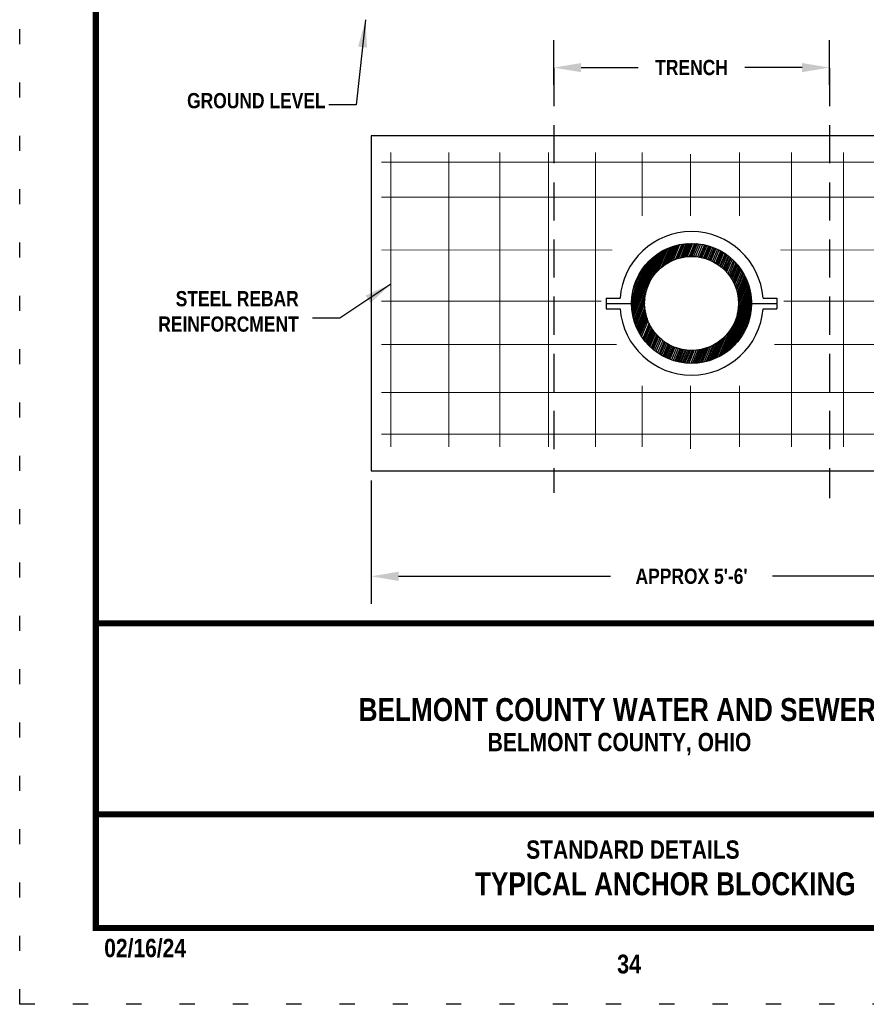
# Model space of a CAD drawing. Header units: inches. Extents: x 63.8 to 72.3, y -3.8 to 7.2.
# Tile 1 of 147: x 63.8 to 69.4, y -3.8 to 2.7. Entities that reach past the tile are written whole.
import ezdxf
from ezdxf.enums import TextEntityAlignment as Align

# ---------------------------------------------------------------- set-up
doc = ezdxf.new("R2010")
doc.units = ezdxf.units.IN
doc.header["$MEASUREMENT"] = 0
doc.linetypes.add('DOT2', pattern=[0.125, 0, -0.125])
doc.linetypes.add('HIDDEN', pattern=[0.375, 0.25, -0.125])
for name, color, linetype in [('BORDER', 7, 'Continuous'), ('DIMENSIONS', 9, 'Continuous'), ('TEXT', 255, 'Continuous')]:
    doc.layers.add(name, color=color, linetype=linetype)
doc.styles.add('TECHNICAL', font='techb___.ttf')
doc.dimstyles.get("Standard").update_dxf_attribs({"dimtxt": 0.18, "dimasz": 0.18, "dimexe": 0.18, "dimexo": 0.0625, "dimgap": 0.09, "dimtad": 0, "dimtih": 1, "dimtoh": 1, "dimdec": 4, "dimzin": 0, "dimdsep": 46, "dimtxsty": 'Standard', "dimcen": 0.09, "dimadec": 0, "dimazin": 0, "dimtfac": 1, "dimtdec": 4, "dimtofl": 0, "dimtmove": 0, "dimatfit": 3, "dimfxl": 1, "dimtolj": 1, "dimtzin": 0, "dimarcsym": 0})

# ---------------------------------------------------------------- blocks, each defined once
blk = doc.blocks.new('*D26')
at = {"color": 0, "lineweight": -2, "transparency": 16777216}
for p, q in [((67.3203, 2.278), (67.3203, 2.5721)), ((69.1311, 2.278), (69.1311, 2.5721)), ((67.5003, 2.3921), (67.875, 2.3921)), ((68.9511, 2.3921), (68.5764, 2.3921))]:
    blk.add_line(p, q, dxfattribs=at)
at = {"color": 0, "transparency": 16777216}
for points in [[(67.5003, 2.4221), (67.5003, 2.3621), (67.3203, 2.3921)], [(68.9511, 2.4221), (68.9511, 2.3621), (69.1311, 2.3921)]]:
    blk.add_solid(points, dxfattribs=at)
at = {"layer": 'Defpoints', "color": 0, "transparency": 16777216}
for p in [(69.1311, 2.3921), (67.3203, 2.2155), (69.1311, 2.2155)]:
    blk.add_point(p, dxfattribs=at)
at = {"color": 0, "transparency": 16777216, "insert": (68.2257, 2.3921), "char_height": 0.06, "attachment_point": 5, "style": 'TECHNICAL'}
blk.add_mtext('\\A1;{\\H1.66667x;TRENCH}', dxfattribs=at)
blk = doc.blocks.new('*D29')
at = {"color": 0, "lineweight": -2, "transparency": 16777216}
for p, q in [((66.1215, -0.3168), (66.1215, -1.1264)), ((70.3298, -0.3168), (70.3298, -1.1264)), ((66.3015, -0.9464), (67.6945, -0.9464)), ((70.1498, -0.9464), (68.7568, -0.9464))]:
    blk.add_line(p, q, dxfattribs=at)
at = {"color": 0, "transparency": 16777216}
for points in [[(66.3015, -0.9164), (66.3015, -0.9764), (66.1215, -0.9464)], [(70.1498, -0.9164), (70.1498, -0.9764), (70.3298, -0.9464)]]:
    blk.add_solid(points, dxfattribs=at)
at = {"layer": 'Defpoints', "color": 0, "transparency": 16777216}
for p in [(66.1215, -0.2543), (70.3298, -0.2543), (70.3298, -0.9464)]:
    blk.add_point(p, dxfattribs=at)
at = {"color": 0, "transparency": 16777216, "insert": (68.2257, -0.9464), "char_height": 0.06, "attachment_point": 5, "style": 'TECHNICAL'}
blk.add_mtext("\\A1;{\\H1.66667x;APPROX 5'-6'}", dxfattribs=at)

msp = doc.modelspace()

# ---------------------------------------------------------------- linework, layer by layer
at = {"linetype": 'HIDDEN', "flags": 128}
for points in [[(67.32033, 2.38885), (67.32033, -0.39772)], [(69.13106, 2.38885), (69.13106, -0.43315)]]:
    msp.add_lwpolyline(points, dxfattribs=at)
for points in [[(66.12154, 1.94378), (66.12154, -0.2543)], [(70.32985, 1.94378), (66.12154, 1.94378)], [(67.66461, 0.87974), (67.75629, 0.87974)], [(67.66461, 0.87974), (67.66461, 0.80974)], [(67.66461, 0.84474), (67.83202, 0.84474)], [(68.61937, 0.84474), (68.78677, 0.84474)], [(68.69509, 0.87974), (68.78677, 0.87974)], [(68.78677, 0.87974), (68.78677, 0.80974)], [(67.66461, 0.80974), (67.75629, 0.80974)], [(68.69509, 0.80974), (68.78677, 0.80974)], [(66.12154, -0.2543), (70.32985, -0.2543)]]:
    msp.add_lwpolyline(points)
at = {"const_width": 0.00625}
for points in [[(66.25079, 1.83692), (66.25079, -0.09754)], [(66.63143, 1.83692), (66.63143, -0.09754)], [(66.96728, 1.83692), (66.96728, -0.09754)], [(67.28634, 1.83692), (67.28634, -0.09754)], [(67.59421, 1.83692), (67.59421, -0.09754)], [(67.90208, 1.83692), (67.90208, 1.41892)], [(68.21969, 1.82469), (68.21969, 1.41892)], [(68.5402, 1.83692), (68.5402, 1.41892)], [(68.88165, 1.83692), (68.88165, -0.09754)], [(69.2231, 1.83692), (69.2231, -0.09754)], [(70.28145, 1.77139), (66.18963, 1.77139)], [(70.28145, 1.54201), (66.18963, 1.54201)], [(67.70657, 1.19513), (66.18963, 1.19513)], [(70.28145, 1.19513), (68.80929, 1.19513)], [(67.6338, 0.85945), (66.18963, 0.85945)], [(70.28145, 0.85945), (68.83168, 0.85945)], [(67.73456, 0.57412), (66.18963, 0.57412)], [(70.28145, 0.57412), (68.77011, 0.57412)], [(70.28145, 0.26082), (66.18963, 0.26082)], [(67.90208, 0.30557), (67.90208, -0.09754)], [(68.21969, 0.30557), (68.21969, -0.10977)], [(68.5402, 0.30557), (68.5402, -0.09754)], [(70.28145, -0.01333), (66.18963, -0.01333)]]:
    msp.add_lwpolyline(points, dxfattribs=at)
at = {"color": 5}
for points in [[(68.13492, 1.22781), (68.09105, 1.12205)], [(68.14642, 1.23035), (68.10394, 1.12795)], [(68.16202, 1.23323), (68.12117, 1.13475)], [(68.16856, 1.23425), (68.12832, 1.13722)], [(68.17316, 1.2349), (68.13332, 1.13884)], [(68.17962, 1.23571), (68.14031, 1.14095)], [(68.19092, 1.23688), (68.15248, 1.14418)], [(68.19092, 1.23688), (68.15248, 1.14418)], [(68.19764, 1.23742), (68.15966, 1.14585)], [(68.20209, 1.23771), (68.1644, 1.14685)], [(68.20743, 1.23799), (68.17008, 1.14795)], [(68.20872, 1.23805), (68.17145, 1.1482)], [(68.2144, 1.23825), (68.17746, 1.14921)], [(68.21877, 1.23836), (68.18208, 1.14991)], [(68.22634, 1.23842), (68.19005, 1.15094)], [(68.2328, 1.23835), (68.19684, 1.15165)], [(68.24524, 1.23793), (68.20985, 1.1526)], [(68.24947, 1.2377), (68.21425, 1.15279)], [(68.25788, 1.2371), (68.22299, 1.15299)], [(68.26205, 1.23673), (68.22732, 1.153)], [(68.27362, 1.23549), (68.23929, 1.15271)], [(68.28505, 1.23391), (68.25106, 1.15196)], [(68.29748, 1.23182), (68.26381, 1.15064)], [(68.30995, 1.22929), (68.27655, 1.14878)], [(67.99723, 1.16534), (67.83738, 0.77996)], [(68.00634, 1.17164), (67.83936, 0.76907)], [(68.01229, 1.17556), (67.84079, 0.76209)], [(68.02106, 1.18105), (67.8431, 0.752)], [(68.03483, 1.18905), (67.84716, 0.73661)], [(68.04318, 1.19355), (67.9698, 1.01663)], [(68.05412, 1.19906), (67.98915, 1.04241)], [(68.06219, 1.20286), (68.00133, 1.05614)], [(68.0675, 1.20524), (68.00886, 1.06386)], [(68.08059, 1.2107), (68.02631, 1.07985)], [(68.08831, 1.21367), (68.03611, 1.08782)], [(68.09594, 1.21642), (68.04553, 1.09488)], [(68.10098, 1.21814), (68.05163, 1.09916)], [(68.10848, 1.22056), (68.06057, 1.10505)], [(68.11835, 1.2235), (68.07212, 1.11203)], [(68.12567, 1.2255), (68.08054, 1.1167)], [(68.13292, 1.22733), (68.0888, 1.12094)], [(68.31751, 1.22756), (68.28426, 1.14739)], [(68.32697, 1.22517), (68.29387, 1.14537)], [(68.33793, 1.22208), (68.30498, 1.14264)], [(68.34448, 1.22007), (68.3116, 1.14079)], [(68.34797, 1.21894), (68.31513, 1.13975)], [(68.35524, 1.21649), (68.32245, 1.13743)], [(68.36465, 1.21308), (68.3319, 1.13413)], [(68.37395, 1.20943), (68.34123, 1.13054)], [(68.37949, 1.20713), (68.34676, 1.12824)], [(68.38468, 1.20488), (68.35194, 1.12597)], [(68.39527, 1.20002), (68.36249, 1.12099)], [(68.40573, 1.19483), (68.37287, 1.1156)], [(68.41503, 1.18989), (68.38206, 1.1104)], [(68.42205, 1.18595), (68.38898, 1.10621)], [(68.42901, 1.18185), (68.39581, 1.10182)], [(68.43661, 1.17715), (68.40325, 1.09673)], [(68.44553, 1.17131), (68.41196, 1.09037)], [(68.4503, 1.16805), (68.41659, 1.08678)], [(67.95212, 1.12783), (67.83207, 0.8384)], [(67.94098, 1.11662), (67.83213, 0.8542)], [(67.96211, 1.13715), (67.83253, 0.82474)], [(67.96893, 1.14316), (67.83309, 0.81567)], [(67.92562, 1.09957), (67.83335, 0.87711)], [(67.97646, 1.14947), (67.83394, 0.80588)], [(67.9879, 1.15848), (67.83564, 0.79142)], [(68.45836, 1.1623), (68.4244, 1.08042)], [(68.46661, 1.15609), (68.43234, 1.07348)], [(68.4715, 1.15224), (68.43704, 1.06915)], [(68.4793, 1.14585), (68.44448, 1.0619)], [(68.48409, 1.14175), (68.44903, 1.05722)], [(68.49171, 1.13494), (68.45623, 1.04939)], [(68.50077, 1.12637), (68.46471, 1.03942)], [(68.50841, 1.1187), (68.47178, 1.03039)], [(68.51628, 1.11033), (68.47899, 1.02043)], [(68.52219, 1.10371), (68.48434, 1.01246)], [(67.91686, 1.08888), (67.83473, 0.89087)], [(67.8959, 1.05972), (67.84056, 0.9263)], [(67.89246, 1.05435), (67.84193, 0.93253)], [(68.52777, 1.09719), (68.48933, 1.0045)], [(68.53503, 1.08823), (68.49572, 0.99345)], [(68.54147, 1.07983), (68.50126, 0.9829)], [(68.54561, 1.07416), (68.50476, 0.97569)], [(68.54969, 1.06836), (68.50815, 0.96821)], [(68.55614, 1.05871), (68.51335, 0.95555)], [(68.56349, 1.04691), (68.51899, 0.93963)], [(68.56729, 1.04042), (68.52175, 0.93063)], [(67.87507, 1.02375), (67.85131, 0.96646)], [(68.57305, 1.03001), (68.52566, 0.91577)], [(68.57666, 1.02307), (68.52791, 0.90552)], [(68.58, 1.01635), (68.52978, 0.89529)], [(68.58231, 1.01149), (68.53095, 0.88768)], [(68.5857, 1.00403), (68.53241, 0.87555)], [(68.58746, 0.99999), (68.53302, 0.86874)], [(68.58919, 0.9959), (68.5335, 0.86162)], [(68.5909, 0.99173), (68.53382, 0.85412)], [(68.59464, 0.98206), (68.53382, 0.83542)], [(68.60472, 0.95113), (68.41814, 0.50131)], [(68.60614, 0.94592), (68.42284, 0.50398)], [(68.60817, 0.93796), (68.4299, 0.50817)], [(68.60942, 0.9327), (68.43451, 0.51101)], [(68.61104, 0.92529), (68.4409, 0.51509)], [(68.61245, 0.91824), (68.44688, 0.51908)], [(68.61437, 0.90724), (68.45603, 0.52548)], [(68.60225, 0.95956), (68.5263, 0.77645)], [(68.59927, 0.96892), (68.53143, 0.80537)], [(67.92326, 0.90443), (67.84988, 0.72751)], [(67.91868, 0.87253), (67.85371, 0.71588)], [(67.91757, 0.8542), (67.85672, 0.70749)], [(67.91743, 0.84343), (67.85879, 0.70205)], [(68.61606, 0.89566), (68.46542, 0.53247)], [(68.6178, 0.87987), (68.47782, 0.54239)], [(68.61872, 0.86733), (68.48734, 0.5506)], [(68.61928, 0.85304), (68.49786, 0.5603)], [(67.91844, 0.81978), (67.86416, 0.68893)], [(67.91972, 0.80721), (67.86752, 0.68136)], [(67.92138, 0.79556), (67.87096, 0.67402)], [(67.92266, 0.78821), (67.87331, 0.66923)], [(67.9248, 0.77773), (67.87689, 0.66222)], [(68.6193, 0.83744), (68.50891, 0.57131)], [(68.61789, 0.81062), (68.5269, 0.59125)], [(68.61741, 0.80553), (68.53017, 0.59519)], [(67.92802, 0.76463), (67.88178, 0.65315)], [(67.93067, 0.75536), (67.88554, 0.64656)], [(67.93349, 0.74652), (67.88936, 0.64013)], [(67.9343, 0.74415), (67.89043, 0.63839)], [(67.93924, 0.73085), (67.89676, 0.62845)], [(67.94659, 0.71386), (67.90574, 0.61537)], [(68.61251, 0.77157), (68.55074, 0.62264)], [(67.94989, 0.70705), (67.90964, 0.61002)], [(67.95228, 0.70237), (67.91243, 0.60631)], [(67.95573, 0.69593), (67.91642, 0.60116)], [(67.96203, 0.68503), (67.92358, 0.59234)], [(67.96203, 0.68503), (67.92358, 0.59234)], [(67.96592, 0.67877), (67.92794, 0.58721)], [(67.96856, 0.67471), (67.93088, 0.58385)], [(67.9718, 0.66991), (67.93445, 0.57987)], [(67.97259, 0.66877), (67.93532, 0.57891)], [(67.97612, 0.66379), (67.93919, 0.57475)], [(67.97889, 0.66004), (67.9422, 0.57159)], [(67.98379, 0.65366), (67.94751, 0.56618)], [(67.98808, 0.64835), (67.95212, 0.56165)], [(68.46954, 0.65615), (68.4017, 0.4926)], [(68.48638, 0.68021), (68.41043, 0.4971)], [(67.9966, 0.63848), (67.9612, 0.55315)], [(67.99957, 0.63522), (67.96436, 0.55032)], [(68.0056, 0.6289), (67.97072, 0.54479)], [(68.00866, 0.62583), (67.97393, 0.54209)], [(68.01732, 0.61757), (67.98298, 0.53479)], [(68.02617, 0.60976), (67.99217, 0.5278)], [(68.03611, 0.60167), (68.00244, 0.52049)], [(68.04642, 0.59396), (68.01303, 0.51345)], [(68.05285, 0.58949), (68.0196, 0.50932)], [(68.06107, 0.58411), (68.02797, 0.50432)], [(68.38733, 0.58225), (68.33994, 0.46801)], [(68.39616, 0.5879), (68.3474, 0.47035)], [(68.40473, 0.5938), (68.35452, 0.47274)], [(68.41094, 0.59835), (68.35959, 0.47453)], [(68.42056, 0.60588), (68.36727, 0.4774)], [(68.42581, 0.61026), (68.37137, 0.47901)], [(68.43119, 0.61496), (68.37549, 0.48068)], [(68.43672, 0.62003), (68.37964, 0.48241)], [(68.44996, 0.63324), (68.38913, 0.4866)], [(68.07085, 0.57818), (68.0379, 0.49874)], [(68.07684, 0.5748), (68.04395, 0.49552)], [(68.08007, 0.57304), (68.04722, 0.49385)], [(68.08688, 0.5695), (68.05409, 0.49044)], [(68.09589, 0.56514), (68.06314, 0.48619)], [(68.10502, 0.56107), (68.0723, 0.48218)], [(68.11056, 0.55878), (68.07784, 0.47988)], [(68.11583, 0.55672), (68.0831, 0.4778)], [(68.1268, 0.55277), (68.09402, 0.47374)], [(68.13795, 0.54923), (68.10508, 0.47)], [(68.14812, 0.5464), (68.11515, 0.4669)], [(68.15597, 0.54446), (68.1229, 0.46472)], [(68.16391, 0.54273), (68.13071, 0.46269)], [(68.17276, 0.54105), (68.13941, 0.46064)], [(68.18342, 0.53939), (68.14984, 0.45844)], [(68.18923, 0.53864), (68.15552, 0.45737)], [(68.19925, 0.53761), (68.16529, 0.45573)], [(68.20977, 0.53689), (68.17551, 0.45428)], [(68.21615, 0.53662), (68.18169, 0.45353)], [(68.22654, 0.53648), (68.19172, 0.45253)], [(68.23307, 0.53656), (68.19801, 0.45204)], [(68.2437, 0.537), (68.20822, 0.45145)], [(68.25674, 0.53804), (68.22068, 0.4511)], [(68.26813, 0.53941), (68.2315, 0.45111)], [(68.28028, 0.54135), (68.24299, 0.45145)], [(68.2897, 0.54319), (68.25185, 0.45193)], [(68.29885, 0.54528), (68.26041, 0.4526)], [(68.31119, 0.54857), (68.27188, 0.45378)], [(68.32257, 0.5521), (68.28237, 0.45517)], [(68.33015, 0.55471), (68.28931, 0.45624)], [(68.33784, 0.5576), (68.2963, 0.45745)], [(68.35047, 0.56286), (68.30768, 0.4597)], [(68.36572, 0.57012), (68.32122, 0.46283)], [(68.37404, 0.57452), (68.3285, 0.46473)]]:
    msp.add_lwpolyline(points, dxfattribs=at)
msp.add_circle((68.22569, 0.84474), 0.39368)
msp.add_circle((68.22569, 0.84474), 0.30827, dxfattribs=at)
for start, end in [(4.26427, 175.73573), (184.26427, 355.73573)]:
    msp.add_arc((68.22569, 0.84474), 0.4707, start, end)
at = {"layer": 'BORDER', "const_width": 0.04}
msp.add_lwpolyline([(64.31371, -3.255), (64.31371, 6.745), (71.81371, 6.745), (71.81371, -3.255)], close=True, dxfattribs=at)
for points in [[(64.31371, -1.25502), (71.81371, -1.25502)], [(64.31371, -2.50828), (71.81371, -2.50828)]]:
    msp.add_lwpolyline(points, dxfattribs=at)
at = {"layer": 'Defpoints', "linetype": 'DOT2', "ltscale": 2}
msp.add_lwpolyline([(63.81371, -3.755), (63.81371, 7.245), (72.31371, 7.245), (72.31371, -3.755)], close=True, dxfattribs=at)

# ---------------------------------------------------------------- texts
at = {"char_height": 0.1, "attachment_point": 9, "style": 'TECHNICAL'}
for s, insert in [('\\A1;GROUND LEVEL', (65.82283, 2.12379)), ('\\A1;STEEL REBAR\\PREINFORCMENT', (65.64623, 0.65756))]:
    msp.add_mtext(s, dxfattribs=dict(at, insert=insert))
at = {"layer": 'DIMENSIONS', "color": 0, "style": 'TECHNICAL'}
msp.add_text('34', height=0.12375, dxfattribs=at).set_placement((67.73694, -3.55243))
at = {"layer": 'TEXT', "color": 7, "style": 'TECHNICAL'}
for s, p in [('BELMONT COUNTY WATER AND SEWER DISTRICT', (70.27677, -1.82064)), ('TYPICAL ANCHOR BLOCKING', (69.30353, -2.96411))]:
    msp.add_text(s, height=0.15, dxfattribs=at).set_placement(p, align=Align.MIDDLE_RIGHT)
for s, height, p in [('BELMONT COUNTY, OHIO', 0.1203954, (66.88691, -2.09422)), ('STANDARD DETAILS', 0.1203954, (67.13992, -2.79984)), ('02/16/24', 0.120395, (64.36893, -3.44574))]:
    msp.add_text(s, height=height, dxfattribs=at).set_placement(p)

# ---------------------------------------------------------------- dimensions: what is measured, and where the dimension line sits
dim = msp.add_linear_dim(base=(69.13106, 2.39214), p1=(67.32033, 2.21545), p2=(69.13106, 2.21545), angle=0, text='{\\H1.66667x;TRENCH}', dimstyle='Standard', override={"dimtxt": 0.06, "dimtxsty": 'TECHNICAL'})
dim.commit()
dim.dimension.update_dxf_attribs({"geometry": '*D26', "text_midpoint": (68.22569, 2.39214), "dimtype": 161})
dim = msp.add_aligned_dim(p1=(66.12154, -0.2543), p2=(70.32985, -0.2543), distance=-0.69206, text="{\\H1.66667x;APPROX 5'-6'}", dimstyle='Standard', override={"dimtxt": 0.06, "dimtxsty": 'TECHNICAL'})
dim.commit()
dim.dimension.update_dxf_attribs({"geometry": '*D29', "text_midpoint": (68.22569, -0.94636)})

# ---------------------------------------------------------------- leaders
at = {"annotation_type": 0, "has_hookline": 1, "hookline_direction": 1}
for points, text_width in [([(66.08514, 2.70516), (66.02343, 2.14735), (65.84343, 2.14735)], 1.01053), ([(66.2512, 0.97134), (65.91623, 0.74756), (65.73623, 0.74756)], 1.03099)]:
    msp.add_leader(points, dimstyle='Standard', override={"dimgap": 0.09, "dimtad": 0}, dxfattribs=dict(at, text_width=text_width))

doc.saveas('drawing.dxf')
